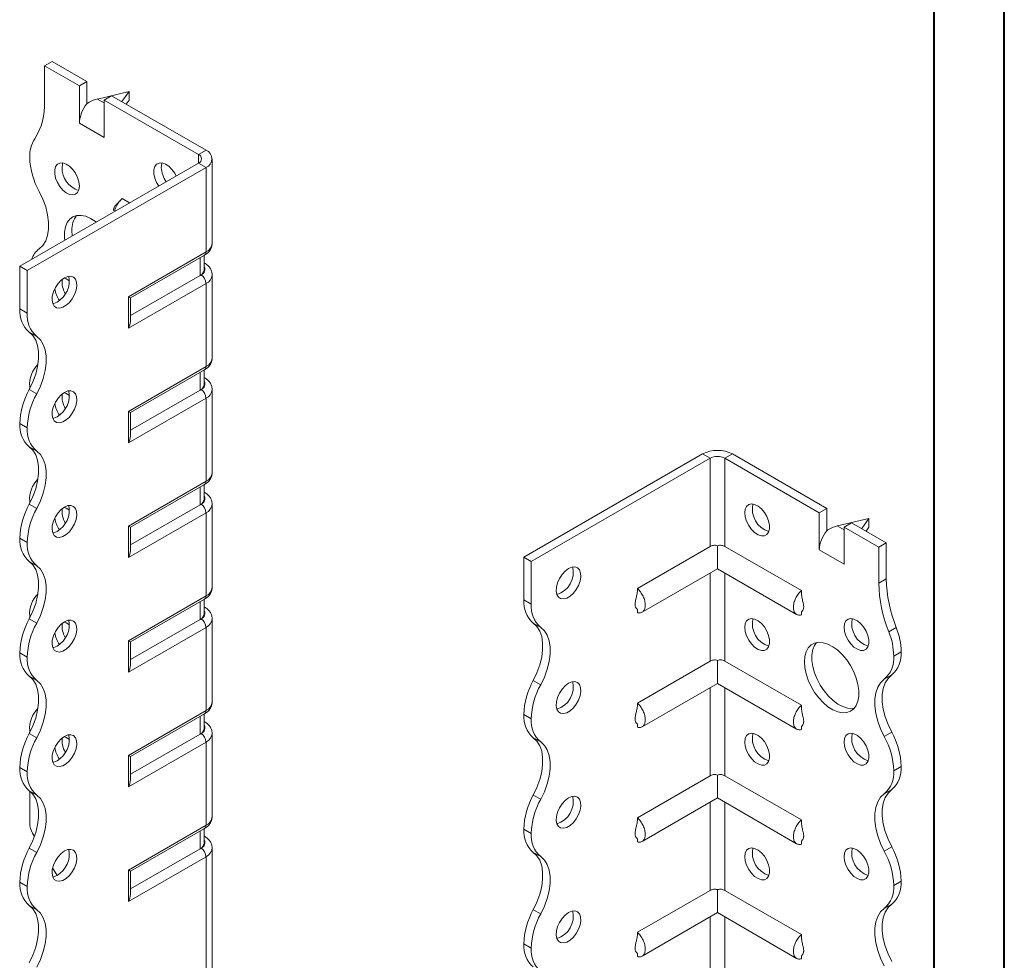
# Model space of a CAD drawing. Header units: millimetres. Extents: x 0 to 210, y 0 to 297.
# Tile 4 of 6: x 140 to 210, y 89 to 156. Entities that reach past the tile are written whole.
import ezdxf

# ---------------------------------------------------------------- set-up
doc = ezdxf.new("R2010")
doc.units = ezdxf.units.MM

msp = doc.modelspace()

# ---------------------------------------------------------------- linework, layer by layer
at = {"color": 7, "linetype": 'Continuous', "lineweight": 40}
for p, q in [((210.079, 0.215), (210.079, 297.215)), ((205.079, 5.215), (205.079, 292.215))]:
    msp.add_line(p, q, dxfattribs=at)
at = {"color": 7, "linetype": 'Continuous', "lineweight": 15}
for p, q in [((141.748, 153.072), (142.279, 153.378)), ((141.748, 153.072), (141.748, 150.508)), ((144.223, 151.644), (141.748, 153.072)), ((144.753, 151.95), (142.279, 153.378)), ((144.753, 151.95), (144.223, 151.644)), ((144.223, 148.99), (144.223, 151.644)), ((144.753, 150.357), (144.753, 151.95)), ((147.759, 151.235), (145.505, 150.699)), ((145.991, 150.623), (146.521, 150.929)), ((153.239, 147.051), (146.521, 150.929)), ((147.243, 150.512), (147.759, 151.235)), ((147.759, 151.235), (147.759, 150.623)), ((145.505, 150.699), (145.991, 150.419)), ((145.991, 147.969), (145.991, 150.623)), ((152.708, 146.745), (145.991, 150.623)), ((147.759, 150.623), (147.553, 150.334)), ((144.223, 148.99), (145.991, 147.969)), ((152.708, 146.745), (153.239, 147.051)), ((152.708, 146.745), (152.708, 146.133)), ((139.981, 138.785), (152.708, 146.133)), ((140.511, 138.479), (153.239, 145.827)), ((152.708, 146.133), (153.239, 145.827)), ((153.239, 139.805), (153.239, 145.827)), ((153.678, 140.417), (153.678, 146.439)), ((147.799, 143.299), (147.264, 143.608)), ((143.693, 141.335), (143.72, 140.944)), ((147.713, 136.615), (153.239, 139.805)), ((147.859, 136.53), (153.135, 139.576)), ((153.112, 138.542), (153.112, 139.562)), ((152.819, 138.133), (152.819, 139.393)), ((153.135, 139.013), (153.112, 139.026)), ((153.135, 139.013), (153.112, 139.024)), ((140.511, 138.479), (139.981, 138.785)), ((139.981, 135.744), (139.981, 138.785)), ((140.511, 135.437), (140.511, 138.479)), ((152.819, 138.133), (147.859, 135.27)), ((152.885, 138.172), (152.819, 138.133)), ((153.678, 132.252), (153.678, 138.171)), ((153.239, 137.559), (147.713, 134.369)), ((153.239, 131.639), (153.239, 137.559)), ((147.713, 134.369), (147.713, 136.615)), ((147.859, 134.862), (147.859, 136.53)), ((139.981, 135.744), (140.511, 135.437)), ((141.186, 133.786), (140.656, 134.092)), ((147.713, 128.449), (153.239, 131.639)), ((147.859, 128.365), (153.135, 131.41)), ((152.819, 129.968), (152.819, 131.228)), ((153.112, 130.376), (153.112, 131.397)), ((153.135, 130.847), (153.112, 130.861)), ((153.135, 130.847), (153.112, 130.858)), ((140.656, 130.009), (141.186, 129.703)), ((140.688, 130.209), (140.69, 130.074)), ((152.819, 129.968), (147.859, 127.105)), ((152.885, 130.006), (152.819, 129.968)), ((153.678, 124.086), (153.678, 130.006)), ((153.239, 129.394), (147.713, 126.204)), ((153.239, 123.474), (153.239, 129.394)), ((147.713, 126.204), (147.713, 128.449)), ((147.859, 126.696), (147.859, 128.365)), ((140.511, 127.272), (139.981, 127.578)), ((139.981, 127.577), (139.981, 127.578)), ((139.981, 127.577), (140.511, 127.271)), ((140.511, 127.271), (140.511, 127.272)), ((141.186, 125.621), (140.656, 125.927)), ((175.866, 118.069), (188.594, 125.416)), ((176.397, 117.763), (189.124, 125.11)), ((189.124, 125.11), (188.594, 125.416)), ((189.124, 125.11), (189.124, 118.83)), ((190.185, 125.11), (190.715, 125.416)), ((190.185, 118.83), (190.185, 125.11)), ((190.185, 125.11), (196.903, 121.232)), ((190.715, 125.416), (197.433, 121.538)), ((147.713, 120.284), (153.239, 123.474)), ((147.859, 120.199), (153.135, 123.245)), ((152.819, 121.803), (152.819, 123.062)), ((153.112, 122.211), (153.112, 123.232)), ((153.135, 122.682), (153.112, 122.695)), ((153.135, 122.682), (153.112, 122.693)), ((140.688, 122.044), (140.69, 121.909)), ((140.656, 121.844), (141.186, 121.538)), ((152.819, 121.803), (147.859, 118.939)), ((152.885, 121.841), (152.819, 121.803)), ((153.678, 115.921), (153.678, 121.841)), ((197.433, 121.538), (196.903, 121.232)), ((197.433, 119.945), (197.433, 121.538)), ((153.239, 121.228), (147.713, 118.038)), ((153.239, 115.308), (153.239, 121.228)), ((196.903, 118.579), (196.903, 121.232)), ((200.438, 120.824), (198.184, 120.288)), ((199.923, 120.101), (200.438, 120.824)), ((200.438, 120.824), (200.438, 120.211)), ((147.713, 118.038), (147.713, 120.284)), ((147.859, 118.531), (147.859, 120.199)), ((198.184, 120.288), (198.67, 120.007)), ((198.67, 120.212), (199.201, 120.518)), ((198.67, 117.558), (198.67, 120.212)), ((198.67, 120.212), (201.145, 118.783)), ((199.201, 120.518), (201.676, 119.089)), ((200.438, 120.211), (200.232, 119.923)), ((140.511, 119.106), (139.981, 119.413)), ((139.981, 119.412), (139.981, 119.413)), ((139.981, 119.412), (140.511, 119.106)), ((140.511, 119.106), (140.511, 119.106)), ((189.124, 118.83), (183.952, 115.844)), ((189.655, 118.884), (189.655, 117.246)), ((190.185, 118.83), (195.63, 115.687)), ((196.903, 118.579), (198.67, 117.558)), ((201.145, 118.783), (201.676, 119.089)), ((201.145, 118.783), (201.145, 116.219)), ((201.676, 119.089), (201.676, 116.525)), ((175.866, 118.069), (176.397, 117.763)), ((175.866, 115.027), (175.866, 118.069)), ((141.186, 117.455), (140.656, 117.761)), ((176.397, 114.721), (176.397, 117.763)), ((184.29, 114.149), (189.655, 117.246)), ((189.655, 117.246), (195.292, 113.992)), ((189.124, 116.94), (189.124, 110.664)), ((190.185, 110.664), (190.185, 116.94)), ((201.145, 116.219), (201.676, 116.525)), ((147.713, 112.118), (153.239, 115.308)), ((147.859, 112.034), (153.135, 115.079)), ((153.112, 114.045), (153.112, 115.066)), ((175.866, 115.027), (176.397, 114.721)), ((152.819, 113.637), (152.819, 114.897)), ((153.135, 114.516), (153.112, 114.53)), ((153.135, 114.516), (153.112, 114.528)), ((183.952, 114.339), (183.952, 114.115)), ((140.656, 113.678), (141.186, 113.372)), ((140.688, 113.878), (140.69, 113.743)), ((140.688, 113.878), (140.688, 113.878)), ((152.819, 113.637), (147.859, 110.774)), ((152.885, 113.675), (152.819, 113.637)), ((153.678, 107.755), (153.678, 113.675)), ((195.63, 114.176), (195.63, 113.958)), ((153.239, 113.063), (147.713, 109.873)), ((153.239, 107.143), (153.239, 113.063)), ((177.072, 113.07), (176.541, 113.376)), ((201.852, 112.756), (202.383, 113.062)), ((147.713, 109.873), (147.713, 112.118)), ((147.859, 110.366), (147.859, 112.034)), ((140.511, 110.941), (139.981, 111.247)), ((139.981, 111.247), (140.511, 110.94)), ((139.981, 111.247), (139.981, 111.247)), ((140.511, 110.94), (140.511, 110.941)), ((202.206, 111.026), (202.736, 111.332)), ((189.124, 110.664), (183.952, 107.678)), ((189.655, 110.719), (189.655, 109.081)), ((190.185, 110.664), (195.63, 107.521)), ((141.186, 109.29), (140.656, 109.596)), ((202.061, 109.681), (201.531, 109.375)), ((176.541, 109.293), (177.072, 108.987)), ((184.29, 105.984), (189.655, 109.081)), ((189.124, 108.775), (189.124, 102.499)), ((189.655, 109.081), (195.292, 105.827)), ((190.185, 102.499), (190.185, 108.775)), ((147.713, 103.953), (153.239, 107.143)), ((147.859, 103.868), (153.135, 106.914)), ((152.819, 105.472), (152.819, 106.732)), ((153.112, 105.88), (153.112, 106.901)), ((176.397, 106.555), (175.866, 106.862)), ((175.866, 106.861), (175.866, 106.862)), ((175.866, 106.861), (176.397, 106.555)), ((153.135, 106.351), (153.112, 106.364)), ((153.135, 106.351), (153.112, 106.362)), ((176.397, 106.555), (176.397, 106.555)), ((183.952, 106.173), (183.952, 105.95)), ((195.63, 106.01), (195.63, 105.793)), ((140.656, 105.513), (141.186, 105.206)), ((140.688, 105.713), (140.688, 105.573)), ((152.819, 105.472), (147.859, 102.608)), ((152.885, 105.51), (152.819, 105.472)), ((153.678, 99.59), (153.678, 105.51)), ((177.072, 104.904), (176.541, 105.21)), ((201.531, 105.291), (202.061, 105.597)), ((153.239, 104.898), (147.713, 101.707)), ((153.239, 98.978), (153.239, 104.898)), ((147.713, 101.707), (147.713, 103.953)), ((147.859, 102.2), (147.859, 103.868)), ((140.511, 102.776), (139.981, 103.082)), ((139.981, 103.081), (139.981, 103.082)), ((139.981, 103.081), (140.511, 102.775)), ((202.736, 103.167), (202.206, 102.861)), ((202.206, 102.861), (202.736, 103.167)), ((202.736, 103.167), (202.736, 103.167)), ((140.511, 102.775), (140.511, 102.776)), ((189.124, 102.499), (183.952, 99.513)), ((189.655, 102.553), (189.655, 100.916)), ((190.185, 102.499), (195.63, 99.356)), ((202.206, 102.861), (202.206, 102.861)), ((141.186, 101.124), (140.656, 101.431)), ((140.688, 101.407), (140.688, 99.11)), ((176.541, 101.127), (177.072, 100.821)), ((202.061, 101.515), (201.531, 101.209)), ((184.29, 97.818), (189.655, 100.916)), ((189.124, 100.609), (189.124, 94.333)), ((189.655, 100.916), (195.292, 97.661)), ((190.185, 94.333), (190.185, 100.609)), ((147.713, 95.787), (153.239, 98.978)), ((141.028, 98.182), (140.895, 98.413)), ((147.859, 95.703), (153.135, 98.749)), ((152.819, 97.306), (152.819, 98.566)), ((153.112, 97.715), (153.112, 98.735)), ((153.135, 98.186), (153.112, 98.199)), ((153.135, 98.186), (153.112, 98.197)), ((176.397, 98.39), (175.866, 98.696)), ((175.866, 98.696), (176.397, 98.39)), ((175.866, 98.696), (175.866, 98.696)), ((176.397, 98.39), (176.397, 98.39)), ((183.952, 98.008), (183.952, 97.785)), ((195.63, 97.845), (195.63, 97.627)), ((140.656, 97.347), (141.186, 97.041)), ((152.819, 97.306), (147.859, 94.443)), ((152.885, 97.344), (152.819, 97.306)), ((153.678, 77.645), (153.678, 97.344)), ((177.072, 96.739), (176.541, 97.045)), ((201.531, 97.126), (202.061, 97.433)), ((153.239, 96.732), (147.713, 93.542)), ((153.239, 77.033), (153.239, 96.732)), ((142.631, 95.406), (142.32, 95.944)), ((147.713, 93.542), (147.713, 95.787)), ((147.859, 94.035), (147.859, 95.703)), ((140.511, 94.611), (139.981, 94.917)), ((139.981, 94.917), (140.511, 94.61)), ((139.981, 94.917), (139.981, 94.917)), ((202.736, 95.001), (202.206, 94.695)), ((202.206, 94.695), (202.736, 95.001)), ((202.206, 94.695), (202.206, 94.695)), ((202.736, 95.001), (202.736, 95.001)), ((140.511, 94.61), (140.511, 94.611)), ((189.124, 94.333), (183.952, 91.348)), ((189.655, 94.388), (189.655, 92.75)), ((190.185, 94.333), (195.63, 91.19)), ((141.186, 92.959), (140.656, 93.265)), ((202.061, 93.35), (201.531, 93.044)), ((176.541, 92.962), (177.072, 92.656)), ((184.29, 89.653), (189.655, 92.75)), ((189.655, 92.75), (195.292, 89.496)), ((189.124, 92.444), (189.124, 86.168)), ((190.185, 86.168), (190.185, 92.444)), ((176.397, 90.225), (175.866, 90.531)), ((175.866, 90.53), (175.866, 90.531)), ((175.866, 90.53), (176.397, 90.224)), ((176.397, 90.224), (176.397, 90.225)), ((183.952, 89.842), (183.952, 89.619)), ((195.63, 89.68), (195.63, 89.462))]:
    msp.add_line(p, q, dxfattribs=at)
at = {"color": 7, "linetype": 'Continuous', "lineweight": 15, "flags": 128}
for points in [[(144.223, 144.499), (144.19, 144.793), (144.094, 145.103), (143.943, 145.407), (143.746, 145.681), (143.519, 145.905), (143.279, 146.062), (143.043, 146.142), (142.83, 146.137), (142.654, 146.049), (142.529, 145.884), (142.464, 145.654), (142.464, 145.376), (142.529, 145.07), (142.654, 144.761), (142.83, 144.469), (143.043, 144.218), (143.279, 144.026), (143.519, 143.906), (143.746, 143.868), (143.943, 143.915), (144.094, 144.043), (144.19, 144.242), (144.223, 144.499)], [(143.039, 146.142), (143.019, 146.082), (142.986, 145.825)], [(151.117, 145.214), (151.014, 145.407), (150.817, 145.681), (150.59, 145.905), (150.35, 146.063), (150.114, 146.142), (149.901, 146.138), (149.725, 146.05), (149.6, 145.884), (149.535, 145.654), (149.535, 145.376), (149.6, 145.071), (149.725, 144.761), (149.88, 144.5)], [(150.11, 146.143), (150.09, 146.083), (150.057, 145.826)], [(141.363, 140.026), (141.622, 140.271), (141.823, 140.594), (141.96, 140.985), (142.029, 141.434), (142.029, 141.93), (141.96, 142.46), (141.823, 143.009), (141.622, 143.564), (141.363, 144.109)], [(145.432, 141.932), (145.368, 141.98), (145.02, 142.199), (144.674, 142.345), (144.343, 142.412), (144.036, 142.398), (143.763, 142.305), (143.534, 142.134), (143.355, 141.892), (143.233, 141.585), (143.17, 141.225), (143.17, 140.823), (143.19, 140.638)], [(143.163, 137.968), (142.924, 137.793), (142.703, 137.555), (142.517, 137.271), (142.378, 136.964), (142.297, 136.656), (142.281, 136.369), (142.33, 136.125), (142.44, 135.942), (142.605, 135.834), (142.81, 135.808), (143.042, 135.867), (143.283, 136.006), (143.515, 136.215), (143.72, 136.478), (143.885, 136.776), (143.995, 137.087), (144.044, 137.387), (144.028, 137.655), (143.947, 137.87), (143.808, 138.017), (143.622, 138.085), (143.401, 138.068), (143.163, 137.968)], [(143.516, 137.742), (143.279, 137.897), (143.138, 137.954)], [(142.632, 136.233), (142.394, 136.133), (142.331, 136.12)], [(140.656, 134.092), (140.915, 133.847), (141.116, 133.524), (141.253, 133.133), (141.322, 132.683), (141.322, 132.187), (141.253, 131.658), (141.116, 131.109), (140.915, 130.554), (140.656, 130.009)], [(141.186, 129.703), (141.446, 130.248), (141.646, 130.803), (141.783, 131.352), (141.853, 131.881), (141.853, 132.377), (141.783, 132.827), (141.646, 133.218), (141.446, 133.54), (141.186, 133.786)], [(143.163, 129.803), (142.924, 129.627), (142.703, 129.389), (142.517, 129.106), (142.378, 128.799), (142.297, 128.49), (142.281, 128.204), (142.33, 127.96), (142.44, 127.777), (142.605, 127.669), (142.81, 127.643), (143.042, 127.702), (143.283, 127.841), (143.515, 128.049), (143.72, 128.313), (143.885, 128.611), (143.995, 128.921), (144.044, 129.222), (144.028, 129.49), (143.947, 129.705), (143.808, 129.852), (143.622, 129.919), (143.401, 129.903), (143.163, 129.803)], [(143.516, 129.576), (143.279, 129.731), (143.138, 129.788)], [(142.632, 128.068), (142.394, 127.968), (142.331, 127.955)], [(140.656, 125.927), (140.915, 125.681), (141.116, 125.359), (141.253, 124.968), (141.322, 124.518), (141.322, 124.022), (141.253, 123.493), (141.116, 122.943), (140.915, 122.389), (140.656, 121.844)], [(141.186, 121.538), (141.446, 122.083), (141.647, 122.637), (141.783, 123.186), (141.853, 123.716), (141.853, 124.212), (141.783, 124.662), (141.646, 125.053), (141.445, 125.375), (141.186, 125.621)], [(143.163, 121.638), (142.924, 121.462), (142.703, 121.224), (142.517, 120.941), (142.378, 120.633), (142.297, 120.325), (142.281, 120.038), (142.33, 119.794), (142.44, 119.611), (142.605, 119.503), (142.81, 119.477), (143.042, 119.536), (143.283, 119.675), (143.515, 119.884), (143.72, 120.147), (143.885, 120.445), (143.995, 120.756), (144.044, 121.056), (144.028, 121.324), (143.947, 121.539), (143.808, 121.686), (143.622, 121.754), (143.401, 121.737), (143.163, 121.638)], [(143.516, 121.411), (143.279, 121.566), (143.138, 121.623)], [(191.599, 121.232), (191.632, 121.488), (191.728, 121.688), (191.88, 121.816), (192.077, 121.863), (192.303, 121.825), (192.544, 121.705), (192.779, 121.512), (192.993, 121.261), (193.169, 120.97), (193.294, 120.66), (193.359, 120.355), (193.359, 120.077), (193.294, 119.847), (193.169, 119.682), (192.993, 119.593), (192.779, 119.589), (192.544, 119.668), (192.303, 119.826), (192.077, 120.05), (191.88, 120.324), (191.728, 120.627), (191.632, 120.938), (191.599, 121.232)], [(142.632, 119.902), (142.394, 119.803), (142.331, 119.79)], [(140.656, 117.761), (140.915, 117.516), (141.116, 117.193), (141.253, 116.802), (141.322, 116.353), (141.322, 115.857), (141.253, 115.327), (141.116, 114.778), (140.915, 114.223), (140.656, 113.678)], [(141.186, 113.372), (141.446, 113.917), (141.647, 114.472), (141.783, 115.021), (141.853, 115.551), (141.853, 116.047), (141.783, 116.496), (141.646, 116.887), (141.445, 117.21), (141.186, 117.455)], [(179.048, 117.252), (178.81, 117.076), (178.589, 116.838), (178.402, 116.555), (178.263, 116.248), (178.183, 115.939), (178.166, 115.653), (178.215, 115.409), (178.326, 115.226), (178.49, 115.118), (178.696, 115.092), (178.928, 115.151), (179.169, 115.29), (179.4, 115.498), (179.606, 115.762), (179.77, 116.06), (179.881, 116.37), (179.93, 116.671), (179.914, 116.939), (179.833, 117.154), (179.694, 117.301), (179.507, 117.369), (179.287, 117.352), (179.048, 117.252)], [(143.163, 113.472), (142.924, 113.297), (142.703, 113.058), (142.517, 112.775), (142.378, 112.468), (142.297, 112.16), (142.281, 111.873), (142.33, 111.629), (142.44, 111.446), (142.605, 111.338), (142.81, 111.312), (143.042, 111.371), (143.283, 111.51), (143.515, 111.719), (143.72, 111.982), (143.885, 112.28), (143.995, 112.59), (144.044, 112.891), (144.028, 113.159), (143.947, 113.374), (143.808, 113.521), (143.622, 113.589), (143.401, 113.572), (143.163, 113.472)], [(191.599, 113.066), (191.632, 113.323), (191.728, 113.522), (191.88, 113.65), (192.077, 113.697), (192.303, 113.659), (192.544, 113.54), (192.779, 113.347), (192.993, 113.096), (193.169, 112.804), (193.294, 112.495), (193.359, 112.19), (193.359, 111.912), (193.294, 111.682), (193.169, 111.516), (192.993, 111.428), (192.779, 111.424), (192.544, 111.503), (192.303, 111.661), (192.077, 111.885), (191.88, 112.158), (191.728, 112.462), (191.632, 112.772), (191.599, 113.066)], [(198.67, 113.067), (198.703, 113.324), (198.799, 113.523), (198.951, 113.651), (199.148, 113.698), (199.374, 113.66), (199.615, 113.54), (199.85, 113.348), (200.064, 113.096), (200.24, 112.805), (200.365, 112.495), (200.43, 112.19), (200.43, 111.912), (200.365, 111.682), (200.24, 111.517), (200.064, 111.429), (199.85, 111.424), (199.615, 111.504), (199.374, 111.661), (199.148, 111.885), (198.951, 112.159), (198.799, 112.462), (198.703, 112.773), (198.67, 113.067)], [(143.516, 113.246), (143.279, 113.401), (143.138, 113.458)], [(176.541, 109.293), (176.801, 109.838), (177.002, 110.392), (177.139, 110.941), (177.208, 111.471), (177.208, 111.967), (177.139, 112.417), (177.002, 112.808), (176.801, 113.13), (176.541, 113.376)], [(177.072, 108.987), (177.331, 109.532), (177.532, 110.086), (177.669, 110.635), (177.738, 111.165), (177.738, 111.661), (177.669, 112.11), (177.532, 112.502), (177.331, 112.824), (177.072, 113.07)], [(142.632, 111.737), (142.394, 111.637), (142.331, 111.624)], [(195.842, 110.617), (195.873, 111), (195.966, 111.335), (196.117, 111.61), (196.322, 111.817), (196.574, 111.95), (196.865, 112.004), (197.186, 111.977), (197.525, 111.87), (197.874, 111.687), (198.219, 111.434), (198.551, 111.118), (198.858, 110.75), (199.13, 110.342), (199.36, 109.906), (199.538, 109.458), (199.661, 109.01), (199.723, 108.578), (199.723, 108.175), (199.661, 107.815), (199.538, 107.509), (199.36, 107.267), (199.13, 107.096), (198.858, 107.002), (198.551, 106.989), (198.219, 107.056), (197.874, 107.201), (197.525, 107.42), (197.186, 107.706), (196.865, 108.049), (196.574, 108.439), (196.322, 108.863), (196.117, 109.307), (195.966, 109.757), (195.873, 110.198), (195.842, 110.617)], [(196.703, 111.985), (196.565, 111.786), (196.442, 111.48), (196.38, 111.12), (196.38, 110.718), (196.442, 110.286), (196.565, 109.838), (196.744, 109.389), (196.973, 108.954), (197.246, 108.545), (197.553, 108.177), (197.884, 107.861), (198.23, 107.608), (198.578, 107.425), (198.918, 107.318), (199.238, 107.291), (199.401, 107.311)], [(140.656, 109.596), (140.915, 109.351), (141.116, 109.028), (141.253, 108.637), (141.322, 108.187), (141.322, 107.691), (141.253, 107.161), (141.116, 106.612), (140.915, 106.058), (140.656, 105.513)], [(201.531, 105.291), (201.271, 105.836), (201.07, 106.391), (200.933, 106.94), (200.864, 107.47), (200.864, 107.966), (200.933, 108.415), (201.07, 108.807), (201.271, 109.129), (201.531, 109.375)], [(202.061, 109.681), (201.801, 109.435), (201.601, 109.113), (201.464, 108.722), (201.394, 108.272), (201.394, 107.776), (201.464, 107.246), (201.601, 106.697), (201.802, 106.143), (202.061, 105.597)], [(141.186, 105.206), (141.446, 105.752), (141.646, 106.306), (141.783, 106.855), (141.853, 107.385), (141.853, 107.881), (141.783, 108.331), (141.646, 108.722), (141.446, 109.044), (141.186, 109.29)], [(179.048, 109.087), (178.81, 108.911), (178.589, 108.673), (178.402, 108.39), (178.263, 108.082), (178.183, 107.774), (178.166, 107.487), (178.215, 107.243), (178.326, 107.06), (178.49, 106.952), (178.696, 106.926), (178.928, 106.985), (179.169, 107.124), (179.4, 107.333), (179.606, 107.596), (179.77, 107.894), (179.881, 108.205), (179.93, 108.505), (179.914, 108.773), (179.833, 108.989), (179.694, 109.135), (179.507, 109.203), (179.287, 109.186), (179.048, 109.087)], [(143.163, 105.307), (142.924, 105.131), (142.703, 104.893), (142.517, 104.61), (142.378, 104.303), (142.297, 103.994), (142.281, 103.707), (142.33, 103.463), (142.44, 103.281), (142.605, 103.172), (142.81, 103.147), (143.042, 103.205), (143.283, 103.344), (143.515, 103.553), (143.72, 103.816), (143.885, 104.114), (143.995, 104.425), (144.044, 104.725), (144.028, 104.993), (143.947, 105.209), (143.808, 105.356), (143.622, 105.423), (143.401, 105.407), (143.163, 105.307)], [(143.516, 105.08), (143.279, 105.235), (143.138, 105.292)], [(176.541, 101.127), (176.801, 101.673), (177.002, 102.227), (177.139, 102.776), (177.208, 103.306), (177.208, 103.802), (177.139, 104.251), (177.002, 104.642), (176.801, 104.965), (176.541, 105.21)], [(191.599, 104.901), (191.632, 105.157), (191.728, 105.357), (191.88, 105.485), (192.077, 105.532), (192.303, 105.494), (192.544, 105.374), (192.779, 105.182), (192.993, 104.93), (193.169, 104.639), (193.294, 104.329), (193.359, 104.024), (193.359, 103.746), (193.294, 103.516), (193.169, 103.351), (192.993, 103.263), (192.779, 103.258), (192.544, 103.338), (192.303, 103.495), (192.077, 103.719), (191.88, 103.993), (191.728, 104.296), (191.632, 104.607), (191.599, 104.901)], [(198.67, 104.902), (198.703, 105.158), (198.799, 105.358), (198.951, 105.486), (199.148, 105.532), (199.374, 105.495), (199.615, 105.375), (199.85, 105.182), (200.064, 104.931), (200.24, 104.64), (200.365, 104.33), (200.43, 104.025), (200.43, 103.747), (200.365, 103.517), (200.24, 103.351), (200.064, 103.263), (199.85, 103.259), (199.615, 103.338), (199.374, 103.496), (199.148, 103.72), (198.951, 103.994), (198.799, 104.297), (198.703, 104.607), (198.67, 104.902)], [(177.072, 100.821), (177.331, 101.366), (177.532, 101.921), (177.669, 102.47), (177.738, 103), (177.738, 103.496), (177.669, 103.945), (177.532, 104.336), (177.331, 104.659), (177.072, 104.904)], [(142.632, 103.572), (142.394, 103.472), (142.331, 103.459)], [(140.656, 101.431), (140.915, 101.185), (141.116, 100.863), (141.253, 100.471), (141.322, 100.022), (141.322, 99.526), (141.253, 98.996), (141.116, 98.447), (140.915, 97.892), (140.656, 97.347)], [(141.186, 97.041), (141.446, 97.586), (141.646, 98.141), (141.783, 98.69), (141.853, 99.22), (141.853, 99.716), (141.783, 100.165), (141.646, 100.556), (141.446, 100.879), (141.186, 101.124)], [(179.048, 100.921), (178.81, 100.746), (178.589, 100.507), (178.402, 100.224), (178.263, 99.917), (178.183, 99.609), (178.166, 99.322), (178.215, 99.078), (178.326, 98.895), (178.49, 98.787), (178.696, 98.761), (178.928, 98.82), (179.169, 98.959), (179.4, 99.168), (179.606, 99.431), (179.77, 99.729), (179.881, 100.039), (179.93, 100.34), (179.914, 100.608), (179.833, 100.823), (179.694, 100.97), (179.507, 101.038), (179.287, 101.021), (179.048, 100.921)], [(201.531, 97.126), (201.271, 97.671), (201.07, 98.226), (200.933, 98.775), (200.864, 99.305), (200.864, 99.801), (200.933, 100.25), (201.07, 100.641), (201.271, 100.964), (201.531, 101.209)], [(202.061, 101.515), (201.801, 101.27), (201.601, 100.947), (201.464, 100.556), (201.394, 100.107), (201.394, 99.611), (201.464, 99.081), (201.601, 98.532), (201.801, 97.978), (202.061, 97.433)], [(143.163, 97.141), (142.924, 96.966), (142.703, 96.728), (142.517, 96.444), (142.378, 96.137), (142.297, 95.829), (142.281, 95.542), (142.33, 95.298), (142.44, 95.115), (142.605, 95.007), (142.81, 94.981), (143.042, 95.04), (143.283, 95.179), (143.515, 95.388), (143.72, 95.651), (143.885, 95.949), (143.995, 96.26), (144.044, 96.56), (144.028, 96.828), (143.947, 97.043), (143.808, 97.19), (143.622, 97.258), (143.401, 97.241), (143.163, 97.141)], [(176.541, 92.962), (176.801, 93.507), (177.002, 94.062), (177.139, 94.611), (177.208, 95.14), (177.208, 95.636), (177.139, 96.086), (177.002, 96.477), (176.801, 96.8), (176.541, 97.045)], [(191.599, 96.736), (191.632, 96.992), (191.728, 97.192), (191.88, 97.32), (192.077, 97.366), (192.303, 97.328), (192.544, 97.209), (192.779, 97.016), (192.993, 96.765), (193.169, 96.474), (193.294, 96.164), (193.359, 95.859), (193.359, 95.581), (193.294, 95.351), (193.169, 95.185), (192.993, 95.097), (192.779, 95.093), (192.544, 95.172), (192.303, 95.33), (192.077, 95.554), (191.88, 95.828), (191.728, 96.131), (191.632, 96.441), (191.599, 96.736)], [(198.67, 96.736), (198.703, 96.993), (198.799, 97.192), (198.951, 97.32), (199.148, 97.367), (199.374, 97.329), (199.615, 97.209), (199.85, 97.017), (200.064, 96.766), (200.24, 96.474), (200.365, 96.165), (200.43, 95.859), (200.43, 95.582), (200.365, 95.351), (200.24, 95.186), (200.064, 95.098), (199.85, 95.093), (199.615, 95.173), (199.374, 95.33), (199.148, 95.555), (198.951, 95.828), (198.799, 96.132), (198.703, 96.442), (198.67, 96.736)], [(177.072, 92.656), (177.331, 93.201), (177.532, 93.755), (177.669, 94.305), (177.738, 94.834), (177.738, 95.33), (177.669, 95.78), (177.532, 96.171), (177.331, 96.493), (177.072, 96.739)], [(142.632, 95.406), (142.394, 95.306), (142.331, 95.293)], [(140.656, 93.265), (140.915, 93.02), (141.116, 92.697), (141.253, 92.306), (141.322, 91.856), (141.322, 91.36), (141.253, 90.831), (141.116, 90.282), (140.915, 89.727), (140.656, 89.182)], [(202.061, 93.35), (201.802, 93.105), (201.601, 92.782), (201.464, 92.391), (201.394, 91.941), (201.394, 91.445), (201.464, 90.916), (201.601, 90.366), (201.802, 89.812), (202.061, 89.267)], [(141.186, 88.876), (141.446, 89.421), (141.646, 89.975), (141.783, 90.525), (141.853, 91.054), (141.853, 91.55), (141.783, 92), (141.646, 92.391), (141.446, 92.713), (141.186, 92.959)], [(179.048, 92.756), (178.81, 92.58), (178.589, 92.342), (178.402, 92.059), (178.263, 91.752), (178.183, 91.443), (178.166, 91.156), (178.215, 90.913), (178.326, 90.73), (178.49, 90.621), (178.696, 90.596), (178.928, 90.654), (179.169, 90.793), (179.4, 91.002), (179.606, 91.265), (179.77, 91.563), (179.881, 91.874), (179.93, 92.175), (179.914, 92.442), (179.833, 92.658), (179.694, 92.805), (179.507, 92.872), (179.287, 92.856), (179.048, 92.756)], [(201.531, 88.961), (201.271, 89.506), (201.07, 90.06), (200.933, 90.609), (200.864, 91.139), (200.864, 91.635), (200.933, 92.085), (201.07, 92.476), (201.271, 92.799), (201.531, 93.044)]]:
    msp.add_lwpolyline(points, dxfattribs=at)
at = {"color": 7, "linetype": 'Continuous', "lineweight": 15}
for centre, radius, start, end in [((137.144, 150.32), 4.608, 327.74846, 2.33871), ((146.523, 148.884), 2.302, 140.22793, 177.36071), ((142.988, 146.632), 2.303, 147.74162, 182.29833), ((145.997, 146.705), 5.312, 181.78232, 209.26309), ((152.592, 146.439), 0.327, 290.78342, 69.21658), ((153.006, 146.439), 0.655, 290.78342, 69.21658), ((144.708, 145.818), 1.722, 179.74622, 251.81738), ((151.956, 145.912), 1.901, 182.60404, 215.59276), ((145.236, 141.436), 1.547, 141.65353, 183.77236), ((152.927, 140.492), 0.754, 294.37466, 354.3052), ((142.302, 138.79), 1.553, 127.23476, 161.82827), ((152.994, 139.778), 0.246, 305.01333, 6.29885), ((152.612, 138.592), 0.503, 294.37466, 354.3052), ((152.736, 138.576), 0.431, 290.26685, 29.20572), ((152.471, 137.524), 0.768, 2.60548, 57.39452), ((152.942, 138.235), 0.738, 293.67116, 355.26214), ((141.778, 137.728), 1.722, 299.74686, 11.822), ((144.586, 137.655), 1.594, 172.55814, 211.08499), ((144.433, 137.481), 1.988, 188.78709, 214.75221), ((141.934, 135.578), 1.96, 175.16429, 229.31203), ((142.464, 135.272), 1.96, 175.16429, 229.31203), ((152.927, 132.326), 0.754, 294.37466, 354.3052), ((142.69, 130.366), 2.009, 134.71765, 184.47723), ((152.994, 131.612), 0.246, 305.01333, 6.29885), ((152.736, 130.41), 0.431, 290.26685, 29.20572), ((145.29, 127.413), 5.312, 150.73691, 178.21768), ((145.82, 127.107), 5.312, 150.73691, 178.21768), ((141.778, 129.563), 1.722, 299.74686, 11.822), ((144.586, 129.489), 1.594, 172.55814, 211.08499), ((152.612, 130.426), 0.503, 294.37466, 354.3052), ((152.471, 129.359), 0.768, 2.60548, 57.39452), ((152.942, 130.07), 0.738, 293.67116, 355.26214), ((144.433, 129.316), 1.988, 188.78709, 214.75221), ((141.932, 127.412), 1.959, 175.16254, 229.32327), ((142.463, 127.106), 1.959, 175.16254, 229.32327), ((189.655, 123.369), 2.306, 62.60967, 117.39033), ((189.655, 124.087), 1.153, 62.60967, 117.39033), ((142.69, 122.2), 2.009, 134.71765, 184.47723), ((152.994, 123.447), 0.246, 305.01333, 6.29885), ((152.927, 124.161), 0.754, 294.37466, 354.3052), ((152.612, 122.261), 0.503, 294.37466, 354.3052), ((152.736, 122.245), 0.431, 290.26685, 29.20572), ((145.29, 119.247), 5.312, 150.73691, 178.21768), ((145.82, 118.941), 5.312, 150.73691, 178.21768), ((141.778, 121.397), 1.722, 299.74686, 11.822), ((144.586, 121.324), 1.594, 172.55814, 211.08499), ((152.471, 121.193), 0.768, 2.60548, 57.39452), ((152.942, 121.904), 0.738, 293.67116, 355.26214), ((193.807, 121.486), 1.666, 167.1952, 252.79943), ((144.433, 121.15), 1.988, 188.78709, 214.75221), ((199.203, 118.473), 2.302, 140.22793, 177.36071), ((141.932, 119.247), 1.959, 175.16254, 229.32327), ((142.463, 118.941), 1.959, 175.16254, 229.32327), ((177.724, 116.996), 1.666, 287.20078, 12.8046), ((211.432, 116.713), 9.758, 181.10398, 201.97437), ((152.927, 115.996), 0.754, 294.37466, 354.3052), ((210.902, 116.407), 9.758, 181.10398, 201.97437), ((142.691, 114.035), 2.009, 134.72167, 184.47672), ((152.994, 115.281), 0.246, 305.01333, 6.29885), ((177.819, 114.862), 1.96, 175.16429, 229.31203), ((152.736, 114.08), 0.431, 290.26685, 29.20572), ((178.35, 114.556), 1.96, 175.16429, 229.31203), ((145.29, 111.082), 5.312, 150.73691, 178.21768), ((141.778, 113.232), 1.722, 299.74686, 11.822), ((152.612, 114.095), 0.503, 294.37466, 354.3052), ((152.471, 113.028), 0.768, 2.60548, 57.39452), ((152.942, 113.739), 0.738, 293.67116, 355.26214), ((193.807, 113.32), 1.666, 167.1952, 252.79943), ((200.878, 113.321), 1.666, 167.1952, 252.79943), ((145.82, 110.776), 5.312, 150.73691, 178.21768), ((144.586, 113.158), 1.594, 172.55814, 211.08499), ((197.856, 111.236), 4.881, 1.13517, 21.97152), ((144.433, 112.985), 1.988, 188.78709, 214.75221), ((197.326, 110.93), 4.881, 1.13517, 21.97152), ((141.932, 111.081), 1.959, 175.16254, 229.32327), ((142.463, 110.775), 1.959, 175.16254, 229.32327), ((200.253, 110.861), 1.96, 310.68797, 4.83571), ((200.783, 111.167), 1.96, 310.68797, 4.83571), ((181.175, 106.696), 5.312, 150.73691, 178.21768), ((181.706, 106.39), 5.312, 150.73691, 178.21768), ((177.724, 108.83), 1.666, 287.20078, 12.8046), ((142.689, 105.87), 2.008, 134.70158, 184.47927), ((152.927, 107.83), 0.754, 294.37466, 354.3052), ((152.994, 107.116), 0.246, 305.01333, 6.29885), ((177.818, 106.696), 1.959, 175.16254, 229.32327), ((152.612, 105.93), 0.503, 294.37466, 354.3052), ((152.736, 105.914), 0.431, 290.26685, 29.20572), ((178.348, 106.39), 1.959, 175.16254, 229.32327), ((145.286, 102.917), 5.308, 150.73258, 178.21727), ((145.817, 102.611), 5.308, 150.73258, 178.21727), ((141.778, 105.067), 1.722, 299.74686, 11.822), ((144.586, 104.993), 1.594, 172.55814, 211.08499), ((152.471, 104.863), 0.768, 2.60548, 57.39452), ((152.942, 105.574), 0.738, 293.67116, 355.26214), ((193.807, 105.155), 1.666, 167.1952, 252.79943), ((200.878, 105.156), 1.666, 167.1952, 252.79943), ((196.9, 102.696), 5.308, 1.78273, 29.26742), ((197.43, 103.002), 5.308, 1.78273, 29.26742), ((144.433, 104.819), 1.988, 188.78709, 214.75221), ((141.932, 102.916), 1.959, 175.16254, 229.32327), ((200.783, 103.002), 1.96, 310.68797, 4.83571), ((142.463, 102.61), 1.959, 175.16254, 229.32327), ((200.253, 102.696), 1.96, 310.68797, 4.83571), ((181.175, 98.531), 5.312, 150.73691, 178.21768), ((177.724, 100.665), 1.666, 287.20078, 12.8046), ((181.706, 98.225), 5.312, 150.73691, 178.21768), ((152.927, 99.665), 0.754, 294.37466, 354.3052), ((142.13, 99.16), 1.443, 181.9565, 211.14373), ((152.994, 98.951), 0.246, 305.01333, 6.29885), ((177.818, 98.531), 1.959, 175.16254, 229.32327), ((178.348, 98.224), 1.959, 175.16254, 229.32327), ((152.612, 97.764), 0.503, 294.37466, 354.3052), ((152.736, 97.749), 0.431, 290.26685, 29.20572), ((145.286, 94.752), 5.308, 150.73258, 178.21727), ((145.817, 94.446), 5.308, 150.73258, 178.21727), ((141.778, 96.901), 1.722, 299.74686, 11.822), ((152.471, 96.697), 0.768, 2.60548, 57.39452), ((152.942, 97.408), 0.738, 293.67116, 355.26214), ((193.807, 96.99), 1.666, 167.1952, 252.79943), ((200.878, 96.99), 1.666, 167.1952, 252.79943), ((196.897, 94.53), 5.312, 1.78232, 29.26309), ((197.427, 94.836), 5.312, 1.78232, 29.26309), ((141.934, 94.751), 1.96, 175.16429, 229.31203), ((200.254, 94.529), 1.959, 310.67673, 4.83746), ((200.785, 94.836), 1.959, 310.67673, 4.83746), ((142.464, 94.445), 1.96, 175.16429, 229.31203), ((181.175, 90.366), 5.312, 150.73691, 178.21768), ((181.706, 90.059), 5.312, 150.73691, 178.21768), ((177.724, 92.499), 1.666, 287.20078, 12.8046), ((177.818, 90.365), 1.959, 175.16254, 229.32327), ((178.348, 90.059), 1.959, 175.16254, 229.32327)]:
    msp.add_arc(centre, radius, start, end, dxfattribs=at)
for centre, major_axis, ratio, start_param, end_param in [((145.505, 149.475), (1.39, 0.796), 0.717477, 1.181016, 1.704614), ((147.359, 136.819), (0.5, -0.289), 0.00007, 0.000041, 0.785439), ((147.359, 134.573), (0.354, 0.612), 0.577335, 4.71243, 5.497828), ((147.359, 128.653), (0.5, -0.289), 0.00007, 0.000041, 0.785439), ((147.359, 126.408), (0.354, 0.612), 0.577335, 4.71243, 5.497828), ((147.359, 120.488), (0.5, -0.289), 0.00007, 0.000041, 0.785439), ((198.184, 119.063), (1.39, 0.796), 0.717477, 1.181016, 1.704614), ((147.359, 118.242), (0.354, 0.612), 0.577335, 4.71243, 5.497828), ((147.359, 112.322), (0.5, -0.289), 0.00007, 0.000041, 0.785439), ((147.359, 110.077), (0.354, 0.612), 0.577335, 4.71243, 5.497828), ((147.359, 104.157), (0.5, -0.289), 0.00007, 0.000041, 0.785439), ((147.359, 101.911), (0.354, 0.612), 0.577335, 4.71243, 5.497828), ((147.359, 95.992), (0.5, -0.289), 0.00007, 0.000041, 0.785439), ((147.359, 93.746), (0.354, 0.612), 0.577335, 4.71243, 5.497828)]:
    msp.add_ellipse(centre, major_axis=major_axis, ratio=ratio, start_param=start_param, end_param=end_param, dxfattribs=at)
for points, knots in [([(147.108, 143.453), (147.074, 143.413), (147.004, 143.329), (146.877, 143.211), (146.776, 143.104), (146.709, 143.001), (146.682, 142.939), (146.669, 142.899), (146.661, 142.861), (146.658, 142.825), (146.659, 142.795), (146.663, 142.769), (146.669, 142.75), (146.675, 142.748), (146.678, 142.747)], [0, 0, 0, 0, 0.166886, 0.344882, 0.596682, 0.711409, 0.755274, 0.792282, 0.824827, 0.855782, 0.888001, 0.923721, 0.961115, 1, 1, 1, 1]), ([(147.264, 143.608), (147.208, 143.552), (147.069, 143.415), (146.888, 143.134), (146.765, 142.866), (146.743, 142.722), (146.738, 142.686)], [0, 0, 0, 0, 0.225912, 0.558443, 0.890983, 1, 1, 1, 1]), ([(153.135, 139.576), (153.187, 139.608), (153.316, 139.69), (153.485, 139.855), (153.614, 140.073), (153.679, 140.266), (153.671, 140.38), (153.668, 140.413)], [0, 0, 0, 0, 0.169507, 0.428057, 0.670008, 0.903585, 1, 1, 1, 1]), ([(153.668, 138.175), (153.669, 138.226), (153.672, 138.361), (153.591, 138.566), (153.45, 138.773), (153.289, 138.918), (153.174, 138.989), (153.135, 139.013)], [0, 0, 0, 0, 0.148156, 0.387113, 0.623943, 0.871715, 1, 1, 1, 1]), ([(153.135, 131.41), (153.187, 131.443), (153.316, 131.524), (153.485, 131.689), (153.614, 131.907), (153.679, 132.1), (153.671, 132.214), (153.668, 132.248)], [0, 0, 0, 0, 0.169507, 0.428057, 0.670008, 0.903585, 1, 1, 1, 1]), ([(153.668, 130.009), (153.669, 130.061), (153.672, 130.195), (153.591, 130.401), (153.45, 130.608), (153.289, 130.752), (153.174, 130.823), (153.135, 130.847)], [0, 0, 0, 0, 0.148156, 0.387113, 0.623943, 0.871715, 1, 1, 1, 1]), ([(153.135, 123.245), (153.187, 123.277), (153.316, 123.359), (153.485, 123.524), (153.614, 123.742), (153.679, 123.935), (153.671, 124.049), (153.668, 124.082)], [0, 0, 0, 0, 0.169507, 0.428057, 0.670008, 0.903585, 1, 1, 1, 1]), ([(153.668, 121.844), (153.669, 121.895), (153.672, 122.03), (153.591, 122.236), (153.45, 122.442), (153.289, 122.587), (153.174, 122.658), (153.135, 122.682)], [0, 0, 0, 0, 0.148156, 0.387113, 0.623943, 0.871715, 1, 1, 1, 1]), ([(189.655, 118.884), (189.608, 118.898), (189.56, 118.908), (189.465, 118.916), (189.418, 118.915), (189.28, 118.899), (189.195, 118.871), (189.124, 118.83)], [0, 0, 0, 0, 0.25, 0.25, 0.5, 0.5, 1, 1, 1, 1]), ([(190.185, 118.83), (190.149, 118.85), (190.111, 118.867), (190.028, 118.894), (189.983, 118.904), (189.892, 118.915), (189.845, 118.916), (189.749, 118.908), (189.701, 118.898), (189.655, 118.884)], [0, 0, 0, 0, 0.25, 0.25, 0.5, 0.5, 0.75, 0.75, 1, 1, 1, 1]), ([(153.135, 115.079), (153.187, 115.112), (153.316, 115.193), (153.485, 115.359), (153.614, 115.576), (153.679, 115.769), (153.671, 115.884), (153.668, 115.917)], [0, 0, 0, 0, 0.169507, 0.428057, 0.670008, 0.903585, 1, 1, 1, 1]), ([(183.952, 114.115), (183.992, 114.105), (184.032, 114.099), (184.109, 114.097), (184.146, 114.1), (184.214, 114.115), (184.247, 114.126), (184.307, 114.158), (184.336, 114.179), (184.386, 114.227), (184.408, 114.254), (184.447, 114.317), (184.464, 114.353), (184.491, 114.429), (184.501, 114.47), (184.514, 114.558), (184.518, 114.605), (184.518, 114.701), (184.514, 114.751), (184.501, 114.854), (184.491, 114.908), (184.451, 115.069), (184.411, 115.177), (184.31, 115.391), (184.25, 115.493), (184.145, 115.636), (184.109, 115.681), (184.032, 115.767), (183.992, 115.807), (183.952, 115.844)], [0, 0, 0, 0, 0.0625, 0.0625, 0.125, 0.125, 0.1875, 0.1875, 0.25, 0.25, 0.3125, 0.3125, 0.375, 0.375, 0.4375, 0.4375, 0.5, 0.5, 0.5625, 0.5625, 0.625, 0.625, 0.75, 0.75, 0.875, 0.875, 0.9375, 0.9375, 1, 1, 1, 1]), ([(195.63, 115.687), (195.59, 115.649), (195.55, 115.61), (195.473, 115.525), (195.437, 115.479), (195.368, 115.385), (195.336, 115.336), (195.275, 115.234), (195.247, 115.181), (195.196, 115.075), (195.174, 115.021), (195.135, 114.913), (195.118, 114.858), (195.091, 114.751), (195.081, 114.699), (195.068, 114.596), (195.064, 114.545), (195.064, 114.399), (195.078, 114.311), (195.131, 114.157), (195.17, 114.094), (195.272, 113.997), (195.332, 113.965), (195.436, 113.943), (195.473, 113.94), (195.55, 113.942), (195.59, 113.948), (195.63, 113.958)], [0, 0, 0, 0, 0.0625, 0.0625, 0.125, 0.125, 0.1875, 0.1875, 0.25, 0.25, 0.3125, 0.3125, 0.375, 0.375, 0.4375, 0.4375, 0.5, 0.5, 0.625, 0.625, 0.75, 0.75, 0.875, 0.875, 0.9375, 0.9375, 1, 1, 1, 1]), ([(183.952, 115.64), (183.939, 115.523), (183.916, 115.324), (183.846, 115.085), (183.806, 114.906), (183.783, 114.754), (183.788, 114.621), (183.812, 114.531), (183.85, 114.45), (183.916, 114.387), (183.939, 114.343), (183.952, 114.319)], [0, 0, 0, 0, 0.183504, 0.31194, 0.386743, 0.467744, 0.560177, 0.6132, 0.6742, 0.824602, 1, 1, 1, 1]), ([(195.635, 114.165), (195.637, 114.165), (195.644, 114.165), (195.692, 114.225), (195.754, 114.328), (195.789, 114.438), (195.797, 114.54), (195.792, 114.657), (195.756, 114.854), (195.671, 115.136), (195.644, 115.36), (195.63, 115.483)], [0, 0, 0, 0, 0.08308, 0.205474, 0.329774, 0.435047, 0.48189, 0.527082, 0.637091, 0.80214, 1, 1, 1, 1]), ([(153.668, 113.678), (153.669, 113.73), (153.672, 113.864), (153.591, 114.07), (153.45, 114.277), (153.289, 114.421), (153.174, 114.492), (153.135, 114.516)], [0, 0, 0, 0, 0.148156, 0.387113, 0.623943, 0.871715, 1, 1, 1, 1]), ([(189.655, 110.719), (189.608, 110.733), (189.56, 110.742), (189.465, 110.75), (189.418, 110.749), (189.28, 110.733), (189.195, 110.705), (189.124, 110.664)], [0, 0, 0, 0, 0.25, 0.25, 0.5, 0.5, 1, 1, 1, 1]), ([(190.185, 110.664), (190.15, 110.685), (190.111, 110.702), (190.028, 110.729), (189.984, 110.739), (189.846, 110.755), (189.749, 110.748), (189.655, 110.719)], [0, 0, 0, 0, 0.25, 0.25, 0.5, 0.5, 1, 1, 1, 1]), ([(153.135, 106.914), (153.187, 106.946), (153.316, 107.028), (153.485, 107.193), (153.614, 107.411), (153.679, 107.604), (153.671, 107.718), (153.668, 107.752)], [0, 0, 0, 0, 0.169507, 0.428057, 0.670008, 0.903585, 1, 1, 1, 1]), ([(183.952, 107.474), (183.939, 107.357), (183.916, 107.158), (183.846, 106.919), (183.806, 106.741), (183.783, 106.589), (183.788, 106.456), (183.812, 106.366), (183.85, 106.285), (183.916, 106.222), (183.939, 106.178), (183.952, 106.154)], [0, 0, 0, 0, 0.183504, 0.31194, 0.386743, 0.467744, 0.560177, 0.6132, 0.6742, 0.824602, 1, 1, 1, 1]), ([(183.952, 105.95), (183.992, 105.939), (184.032, 105.934), (184.109, 105.931), (184.146, 105.935), (184.214, 105.949), (184.247, 105.961), (184.307, 105.993), (184.336, 106.013), (184.386, 106.061), (184.408, 106.089), (184.447, 106.152), (184.464, 106.187), (184.491, 106.264), (184.501, 106.305), (184.514, 106.392), (184.518, 106.439), (184.518, 106.536), (184.514, 106.586), (184.501, 106.689), (184.491, 106.742), (184.451, 106.903), (184.411, 107.012), (184.31, 107.226), (184.25, 107.327), (184.145, 107.471), (184.109, 107.516), (184.032, 107.602), (183.992, 107.641), (183.952, 107.678)], [0, 0, 0, 0, 0.0625, 0.0625, 0.125, 0.125, 0.1875, 0.1875, 0.25, 0.25, 0.3125, 0.3125, 0.375, 0.375, 0.4375, 0.4375, 0.5, 0.5, 0.5625, 0.5625, 0.625, 0.625, 0.75, 0.75, 0.875, 0.875, 0.9375, 0.9375, 1, 1, 1, 1]), ([(195.63, 107.521), (195.59, 107.484), (195.55, 107.445), (195.473, 107.359), (195.437, 107.314), (195.368, 107.219), (195.336, 107.17), (195.275, 107.068), (195.247, 107.015), (195.196, 106.909), (195.174, 106.856), (195.135, 106.748), (195.118, 106.693), (195.091, 106.586), (195.081, 106.533), (195.068, 106.43), (195.064, 106.379), (195.064, 106.234), (195.078, 106.146), (195.131, 105.992), (195.17, 105.929), (195.272, 105.832), (195.332, 105.8), (195.436, 105.777), (195.473, 105.774), (195.55, 105.777), (195.59, 105.782), (195.63, 105.793)], [0, 0, 0, 0, 0.0625, 0.0625, 0.125, 0.125, 0.1875, 0.1875, 0.25, 0.25, 0.3125, 0.3125, 0.375, 0.375, 0.4375, 0.4375, 0.5, 0.5, 0.625, 0.625, 0.75, 0.75, 0.875, 0.875, 0.9375, 0.9375, 1, 1, 1, 1]), ([(195.635, 105.999), (195.637, 105.999), (195.644, 106), (195.692, 106.059), (195.754, 106.162), (195.789, 106.273), (195.797, 106.375), (195.792, 106.491), (195.756, 106.689), (195.671, 106.971), (195.644, 107.195), (195.63, 107.317)], [0, 0, 0, 0, 0.08308, 0.205474, 0.329774, 0.435047, 0.48189, 0.527082, 0.637091, 0.80214, 1, 1, 1, 1]), ([(153.668, 105.513), (153.669, 105.564), (153.672, 105.699), (153.591, 105.905), (153.45, 106.111), (153.289, 106.256), (153.174, 106.327), (153.135, 106.351)], [0, 0, 0, 0, 0.148156, 0.387113, 0.623943, 0.871715, 1, 1, 1, 1]), ([(189.655, 102.553), (189.608, 102.568), (189.56, 102.577), (189.465, 102.585), (189.418, 102.584), (189.28, 102.568), (189.195, 102.54), (189.124, 102.499)], [0, 0, 0, 0, 0.25, 0.25, 0.5, 0.5, 1, 1, 1, 1]), ([(190.185, 102.499), (190.15, 102.519), (190.111, 102.537), (190.028, 102.563), (189.984, 102.573), (189.846, 102.589), (189.749, 102.582), (189.655, 102.553)], [0, 0, 0, 0, 0.25, 0.25, 0.5, 0.5, 1, 1, 1, 1]), ([(153.135, 98.749), (153.187, 98.781), (153.316, 98.863), (153.485, 99.028), (153.614, 99.246), (153.679, 99.439), (153.671, 99.553), (153.668, 99.586)], [0, 0, 0, 0, 0.169507, 0.428057, 0.670008, 0.903585, 1, 1, 1, 1]), ([(183.952, 99.309), (183.939, 99.192), (183.916, 98.993), (183.846, 98.754), (183.806, 98.576), (183.783, 98.423), (183.788, 98.29), (183.812, 98.201), (183.85, 98.12), (183.916, 98.056), (183.939, 98.012), (183.952, 97.988)], [0, 0, 0, 0, 0.1835039, 0.3119402, 0.3867433, 0.4677443, 0.5601769, 0.6132004, 0.6741999, 0.8246021, 1, 1, 1, 1]), ([(183.952, 97.785), (183.992, 97.774), (184.032, 97.769), (184.109, 97.766), (184.146, 97.769), (184.214, 97.784), (184.247, 97.795), (184.307, 97.827), (184.336, 97.848), (184.386, 97.896), (184.408, 97.924), (184.447, 97.987), (184.464, 98.022), (184.491, 98.098), (184.501, 98.139), (184.514, 98.227), (184.518, 98.274), (184.518, 98.371), (184.514, 98.421), (184.501, 98.523), (184.491, 98.577), (184.451, 98.738), (184.411, 98.846), (184.31, 99.06), (184.25, 99.162), (184.145, 99.305), (184.109, 99.351), (184.032, 99.436), (183.992, 99.476), (183.952, 99.513)], [0, 0, 0, 0, 0.0625, 0.0625, 0.125, 0.125, 0.1875, 0.1875, 0.25, 0.25, 0.3125, 0.3125, 0.375, 0.375, 0.4375, 0.4375, 0.5, 0.5, 0.5625, 0.5625, 0.625, 0.625, 0.75, 0.75, 0.875, 0.875, 0.9375, 0.9375, 1, 1, 1, 1]), ([(195.63, 99.356), (195.59, 99.319), (195.55, 99.279), (195.473, 99.194), (195.437, 99.148), (195.368, 99.054), (195.336, 99.005), (195.275, 98.903), (195.247, 98.85), (195.196, 98.744), (195.174, 98.69), (195.135, 98.582), (195.118, 98.528), (195.091, 98.42), (195.081, 98.368), (195.068, 98.265), (195.064, 98.214), (195.064, 98.068), (195.078, 97.98), (195.131, 97.827), (195.17, 97.763), (195.272, 97.666), (195.332, 97.634), (195.436, 97.612), (195.473, 97.609), (195.55, 97.611), (195.59, 97.617), (195.63, 97.627)], [0, 0, 0, 0, 0.0625, 0.0625, 0.125, 0.125, 0.1875, 0.1875, 0.25, 0.25, 0.3125, 0.3125, 0.375, 0.375, 0.4375, 0.4375, 0.5, 0.5, 0.625, 0.625, 0.75, 0.75, 0.875, 0.875, 0.9375, 0.9375, 1, 1, 1, 1]), ([(195.635, 97.834), (195.637, 97.834), (195.644, 97.834), (195.692, 97.894), (195.754, 97.997), (195.789, 98.107), (195.797, 98.209), (195.792, 98.326), (195.756, 98.523), (195.671, 98.806), (195.644, 99.03), (195.63, 99.152)], [0, 0, 0, 0, 0.08308, 0.205474, 0.329774, 0.435047, 0.48189, 0.527082, 0.637091, 0.80214, 1, 1, 1, 1]), ([(153.668, 97.348), (153.669, 97.399), (153.672, 97.534), (153.591, 97.739), (153.45, 97.946), (153.289, 98.091), (153.174, 98.161), (153.135, 98.186)], [0, 0, 0, 0, 0.148156, 0.387113, 0.623943, 0.871715, 1, 1, 1, 1]), ([(189.655, 94.388), (189.608, 94.402), (189.56, 94.411), (189.465, 94.42), (189.418, 94.419), (189.28, 94.402), (189.195, 94.374), (189.124, 94.333)], [0, 0, 0, 0, 0.25, 0.25, 0.5, 0.5, 1, 1, 1, 1]), ([(190.185, 94.333), (190.15, 94.354), (190.111, 94.371), (190.028, 94.398), (189.984, 94.408), (189.846, 94.424), (189.749, 94.417), (189.655, 94.388)], [0, 0, 0, 0, 0.25, 0.25, 0.5, 0.5, 1, 1, 1, 1]), ([(183.952, 91.144), (183.939, 91.027), (183.916, 90.828), (183.846, 90.589), (183.806, 90.41), (183.783, 90.258), (183.788, 90.125), (183.812, 90.035), (183.85, 89.954), (183.916, 89.891), (183.939, 89.847), (183.952, 89.823)], [0, 0, 0, 0, 0.183504, 0.31194, 0.386743, 0.467744, 0.560177, 0.6132, 0.6742, 0.824602, 1, 1, 1, 1]), ([(183.952, 89.619), (183.992, 89.609), (184.032, 89.603), (184.109, 89.601), (184.146, 89.604), (184.214, 89.618), (184.247, 89.63), (184.307, 89.662), (184.336, 89.682), (184.386, 89.73), (184.408, 89.758), (184.447, 89.821), (184.464, 89.857), (184.491, 89.933), (184.501, 89.974), (184.514, 90.061), (184.518, 90.108), (184.518, 90.205), (184.514, 90.255), (184.501, 90.358), (184.491, 90.411), (184.451, 90.573), (184.411, 90.681), (184.31, 90.895), (184.25, 90.997), (184.145, 91.14), (184.109, 91.185), (184.032, 91.271), (183.992, 91.31), (183.952, 91.348)], [0, 0, 0, 0, 0.0625, 0.0625, 0.125, 0.125, 0.1875, 0.1875, 0.25, 0.25, 0.3125, 0.3125, 0.375, 0.375, 0.4375, 0.4375, 0.5, 0.5, 0.5625, 0.5625, 0.625, 0.625, 0.75, 0.75, 0.875, 0.875, 0.9375, 0.9375, 1, 1, 1, 1]), ([(195.63, 91.19), (195.59, 91.153), (195.55, 91.114), (195.473, 91.029), (195.437, 90.983), (195.368, 90.888), (195.336, 90.839), (195.275, 90.738), (195.247, 90.685), (195.196, 90.578), (195.174, 90.525), (195.135, 90.417), (195.118, 90.362), (195.091, 90.255), (195.081, 90.202), (195.068, 90.099), (195.064, 90.048), (195.064, 89.903), (195.078, 89.815), (195.131, 89.661), (195.17, 89.598), (195.272, 89.501), (195.332, 89.469), (195.436, 89.447), (195.473, 89.443), (195.55, 89.446), (195.59, 89.451), (195.63, 89.462)], [0, 0, 0, 0, 0.0625, 0.0625, 0.125, 0.125, 0.1875, 0.1875, 0.25, 0.25, 0.3125, 0.3125, 0.375, 0.375, 0.4375, 0.4375, 0.5, 0.5, 0.625, 0.625, 0.75, 0.75, 0.875, 0.875, 0.9375, 0.9375, 1, 1, 1, 1]), ([(195.635, 89.669), (195.637, 89.669), (195.644, 89.669), (195.692, 89.728), (195.754, 89.832), (195.789, 89.942), (195.797, 90.044), (195.792, 90.16), (195.756, 90.358), (195.671, 90.64), (195.644, 90.864), (195.63, 90.986)], [0, 0, 0, 0, 0.08308, 0.205474, 0.329774, 0.435047, 0.48189, 0.527082, 0.637091, 0.80214, 1, 1, 1, 1])]:
    msp.add_open_spline(points, degree=3, knots=knots, dxfattribs=at)
for points in [[(183.952, 115.844), (183.952, 115.776), (183.952, 115.708), (183.952, 115.64)], [(195.63, 115.687), (195.63, 115.619), (195.63, 115.551), (195.63, 115.483)], [(183.952, 107.678), (183.952, 107.61), (183.952, 107.542), (183.952, 107.474)], [(195.63, 107.521), (195.63, 107.453), (195.63, 107.385), (195.63, 107.317)], [(183.952, 99.513), (183.952, 99.445), (183.952, 99.377), (183.952, 99.309)], [(195.63, 99.356), (195.63, 99.288), (195.63, 99.22), (195.63, 99.152)], [(183.952, 91.348), (183.952, 91.279), (183.952, 91.212), (183.952, 91.144)], [(195.63, 91.19), (195.63, 91.122), (195.63, 91.054), (195.63, 90.986)]]:
    msp.add_open_spline(points, degree=3, dxfattribs=at)

doc.saveas('drawing.dxf')
